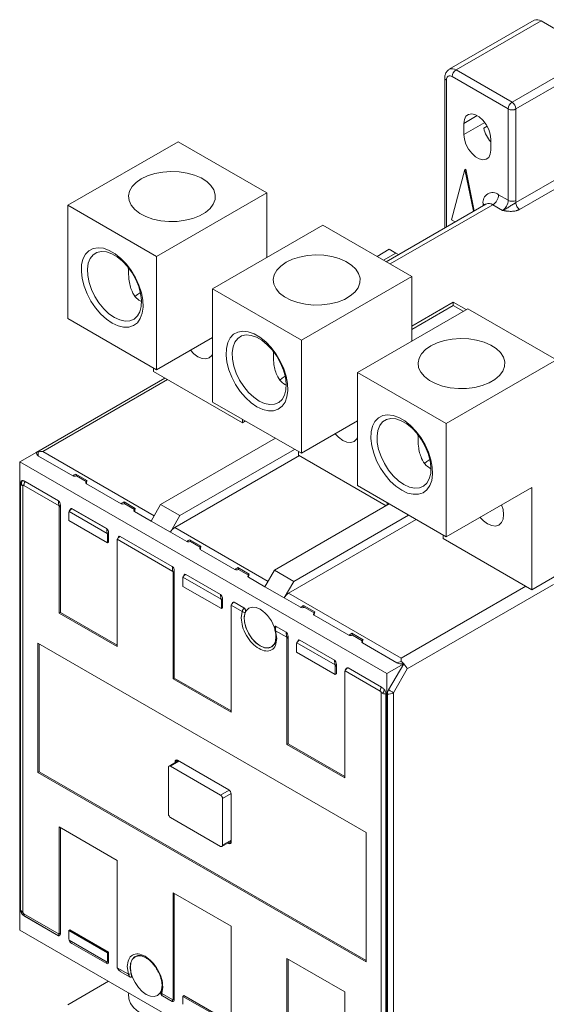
# Model space of a CAD drawing. Header units: millimetres. Extents: x 0 to 841, y 0 to 594.
# Tile 8 of 11: x 643 to 739, y 102 to 283. Entities that reach past the tile are written whole.
import ezdxf

# ---------------------------------------------------------------- set-up
doc = ezdxf.new("R2010")
doc.units = ezdxf.units.MM

msp = doc.modelspace()

# ---------------------------------------------------------------- linework, layer by layer
at = {"color": 7, "linetype": 'Continuous', "lineweight": 15}
for p, q in [((736.82, 282.46), (721.26, 273.48)), ((722.51, 273.36), (738.07, 282.34)), ((749.03, 276.01), (738.07, 282.34)), ((722.51, 273.36), (732.77, 267.44)), ((732.77, 267.44), (742.31, 272.95)), ((720.45, 271.93), (720.45, 244.44)), ((721.81, 272.14), (732.06, 266.22)), ((733.47, 266.22), (743.02, 271.73)), ((732.06, 266.22), (732.06, 249.48)), ((733.47, 249.48), (733.47, 266.22)), ((723.93, 263.56), (723.93, 261.52)), ((728.21, 263.05), (727.57, 262.69)), ((651.4, 248.56), (671.6, 260.22)), ((671.6, 260.22), (687.87, 250.83)), ((728.88, 258.66), (728.88, 260.7)), ((721.68, 245.92), (724.14, 255.11)), ((724.14, 255.11), (724.28, 255.19)), ((724.14, 255.11), (725.7, 247.47)), ((725.85, 247.55), (724.28, 255.19)), ((743.02, 254.58), (733.44, 249.05)), ((743.73, 253.36), (734.15, 247.82)), ((667.66, 239.17), (687.87, 250.83)), ((687.87, 250.83), (687.87, 238.99)), ((732.06, 249.48), (730.29, 250.5)), ((651.4, 248.56), (667.66, 239.17)), ((651.4, 227.82), (651.4, 248.56)), ((727.98, 248.78), (709.7, 238.23)), ((731, 247.64), (729.23, 248.66)), ((722.35, 245.53), (721.68, 245.92)), ((677.91, 233.25), (698.12, 244.91)), ((698.12, 244.91), (714.38, 235.52)), ((708.03, 239.19), (710.28, 240.5)), ((711.48, 239.8), (710.28, 240.5)), ((667.66, 218.43), (667.66, 239.17)), ((711.48, 239.8), (709.23, 238.5)), ((711.95, 239.53), (711.48, 239.8)), ((662.35, 237.33), (662.53, 236.88)), ((662.53, 237.1), (662.53, 236.88)), ((694.18, 223.86), (714.38, 235.52)), ((714.38, 235.52), (714.38, 223.69)), ((677.91, 233.25), (694.18, 223.86)), ((677.91, 212.51), (677.91, 233.25)), ((704.43, 217.94), (724.64, 229.6)), ((714.38, 226.41), (721.98, 230.8)), ((714.38, 225.82), (721.98, 230.2)), ((721.98, 230.8), (724.35, 229.44)), ((721.98, 230.2), (721.98, 230.8)), ((721.98, 230.2), (723.83, 229.14)), ((724.64, 229.6), (740.9, 220.22)), ((651.4, 227.82), (667.66, 218.43)), ((677.91, 224.35), (667.66, 218.43)), ((677.91, 224.06), (677.83, 224.3)), ((694.18, 203.12), (694.18, 223.86)), ((688.86, 222.02), (689.05, 221.57)), ((689.05, 221.79), (689.05, 221.57)), ((720.69, 208.55), (740.9, 220.22)), ((667.11, 218.11), (667.11, 218.74)), ((669.19, 216.91), (645.7, 203.35)), ((667.11, 218.11), (683.38, 208.72)), ((704.43, 217.94), (720.69, 208.55)), ((704.43, 197.2), (704.43, 217.94)), ((677.91, 212.51), (694.18, 203.12)), ((683.38, 208.72), (683.38, 209.35)), ((683.93, 209.04), (683.38, 208.72)), ((704.43, 209.04), (694.18, 203.12)), ((704.43, 208.75), (704.35, 208.99)), ((720.69, 187.81), (720.69, 208.55)), ((689.41, 205.87), (668.39, 193.74)), ((715.38, 206.71), (715.56, 206.26)), ((715.56, 206.48), (715.56, 206.26)), ((645.7, 203.35), (642.59, 201.55)), ((652.32, 198.98), (646.03, 202.61)), ((693.81, 202.7), (670.98, 189.52)), ((692.94, 203.83), (671.92, 191.7)), ((693.63, 202.8), (693.63, 203.44)), ((693.63, 202.8), (709.72, 193.51)), ((642.59, 201.55), (642.59, 115.76)), ((709.81, 162.75), (642.59, 201.55)), ((654.91, 198.13), (652.87, 199.31)), ((654.78, 197.94), (652.99, 198.98)), ((642.73, 197.64), (642.73, 119.52)), ((643.18, 197.13), (643.18, 119.01)), ((649.79, 193.52), (643.35, 197.24)), ((649.68, 194.41), (643.52, 197.97)), ((643.52, 197.97), (643.52, 197.97)), ((643.52, 197.97), (643.56, 197.93)), ((649.68, 194.4), (643.56, 197.93)), ((654.84, 198.05), (654.72, 197.84)), ((654.8, 197.55), (661.16, 193.88)), ((704.43, 197.2), (720.69, 187.81)), ((736.41, 196.88), (720.69, 187.81)), ((736.41, 178.1), (736.41, 196.88)), ((649.68, 194.4), (649.68, 194.41)), ((649.82, 193.26), (650.04, 193.63)), ((649.82, 173.83), (649.82, 193.26)), ((650.04, 193.63), (650.04, 173.96)), ((663.75, 193.03), (661.71, 194.21)), ((663.62, 192.84), (661.82, 193.88)), ((668.39, 193.74), (666.64, 190.71)), ((671.92, 191.7), (668.39, 193.74)), ((710.27, 193.83), (689.25, 181.7)), ((709.89, 193.61), (709.89, 194.05)), ((651.59, 192.24), (651.59, 190.78)), ((658.63, 188.42), (651.62, 192.46)), ((651.87, 192.9), (651.66, 192.54)), ((652.16, 192.98), (652.15, 192.97)), ((652.15, 192.97), (658.52, 189.3)), ((658.52, 189.31), (652.16, 192.98)), ((663.68, 192.95), (663.56, 192.74)), ((666.64, 190.71), (663.63, 192.45)), ((670.18, 188.67), (671.92, 191.7)), ((713.8, 191.79), (692.78, 179.65)), ((651.59, 190.78), (658.66, 186.69)), ((670.18, 188.67), (666.64, 190.71)), ((715.22, 190.97), (691.84, 177.48)), ((658.52, 189.3), (658.52, 189.31)), ((658.88, 188.53), (658.66, 188.16)), ((658.66, 188.16), (658.66, 186.69)), ((658.88, 186.82), (658.88, 188.53)), ((660.71, 187.8), (660.5, 187.43)), ((660.99, 187.87), (661, 187.88)), ((670.54, 182.36), (660.99, 187.87)), ((670.54, 182.37), (661, 187.88)), ((673.18, 186.94), (670.18, 188.67)), ((720.15, 187.49), (720.15, 188.13)), ((658.66, 186.69), (658.88, 186.82)), ((660.43, 187.14), (660.43, 167.71)), ((670.65, 181.48), (660.46, 187.36)), ((673.73, 187.27), (675.77, 186.09)), ((673.85, 186.94), (675.64, 185.9)), ((675.7, 186.01), (675.58, 185.8)), ((720.15, 187.49), (736.41, 178.1)), ((675.66, 185.51), (682.02, 181.84)), ((670.54, 182.36), (670.54, 182.37)), ((670.9, 181.59), (670.68, 181.22)), ((670.68, 161.79), (670.68, 181.22)), ((670.9, 161.91), (670.9, 181.59)), ((672.73, 180.86), (672.52, 180.49)), ((673.02, 180.94), (673.01, 180.93)), ((673.01, 180.93), (679.38, 177.26)), ((679.38, 177.27), (673.02, 180.94)), ((682.56, 182.17), (684.61, 180.99)), ((682.68, 181.83), (684.48, 180.8)), ((684.54, 180.9), (684.42, 180.7)), ((689.25, 181.7), (687.5, 178.67)), ((692.78, 179.65), (689.25, 181.7)), ((740.9, 180.7), (736.41, 178.1)), ((672.45, 180.2), (672.45, 178.73)), ((679.52, 174.65), (672.45, 178.73)), ((679.49, 176.37), (672.48, 180.42)), ((687.5, 178.67), (684.49, 180.41)), ((691.04, 176.63), (687.5, 178.67)), ((692.78, 179.65), (691.04, 176.63)), ((740.33, 179.06), (713.58, 163.62)), ((679.38, 177.26), (679.38, 177.27)), ((691.84, 177.48), (712.45, 165.58)), ((679.73, 176.48), (679.52, 176.12)), ((679.52, 176.12), (679.52, 174.65)), ((679.73, 174.78), (679.73, 176.48)), ((681.29, 175.1), (681.29, 155.67)), ((683.36, 174.14), (681.32, 175.32)), ((681.57, 175.76), (681.36, 175.39)), ((681.85, 175.83), (681.86, 175.84)), ((683.67, 174.78), (681.85, 175.83)), ((683.68, 174.78), (681.86, 175.84)), ((691.04, 176.63), (694.04, 174.9)), ((694.59, 175.23), (696.63, 174.05)), ((650.04, 173.96), (649.82, 173.83)), ((660.43, 167.71), (649.82, 173.83)), ((650.04, 173.96), (660.43, 167.96)), ((679.52, 174.65), (679.73, 174.78)), ((683.16, 172.96), (683.36, 174.14)), ((683.67, 174.78), (683.68, 174.78)), ((694.7, 174.9), (696.5, 173.86)), ((696.56, 173.96), (696.44, 173.76)), ((696.52, 173.47), (702.88, 169.79)), ((689.37, 171.38), (689.34, 171.31)), ((689.47, 170.61), (689.67, 169.2)), ((691.51, 169.43), (689.47, 170.61)), ((689.58, 171.38), (689.57, 171.37)), ((691.4, 170.32), (689.57, 171.37)), ((691.4, 170.33), (689.58, 171.38)), ((691.4, 170.32), (691.4, 170.33)), ((703.42, 170.13), (705.47, 168.94)), ((703.54, 169.79), (705.34, 168.76)), ((645.94, 168.32), (706.04, 133.62)), ((645.94, 144.64), (645.94, 168.32)), ((646.15, 168.2), (646.15, 144.76)), ((691.76, 169.54), (691.54, 169.18)), ((691.54, 149.75), (691.54, 169.18)), ((691.76, 149.87), (691.76, 169.54)), ((693.31, 168.16), (693.31, 166.69)), ((693.34, 168.38), (700.35, 164.33)), ((693.59, 168.82), (693.38, 168.45)), ((693.88, 168.9), (693.87, 168.89)), ((693.87, 168.89), (700.24, 165.21)), ((700.24, 165.22), (693.88, 168.9)), ((705.4, 168.86), (705.28, 168.65)), ((711.65, 164.73), (705.35, 168.36)), ((700.38, 162.61), (693.31, 166.69)), ((700.24, 165.21), (700.24, 165.22)), ((700.59, 164.44), (700.38, 164.07)), ((700.59, 162.73), (700.59, 164.44)), ((712.92, 164.54), (709.81, 162.75)), ((710.16, 159.77), (712.92, 164.54)), ((700.38, 164.07), (700.38, 162.61)), ((700.38, 162.61), (700.59, 162.73)), ((702.15, 163.05), (702.15, 143.63)), ((708.62, 159.56), (702.18, 163.27)), ((702.43, 163.72), (702.21, 163.35)), ((702.71, 163.79), (708.83, 160.25)), ((702.72, 163.79), (702.71, 163.79)), ((708.87, 160.24), (702.72, 163.79)), ((709.81, 76.96), (709.81, 162.75)), ((713.58, 163.62), (711.06, 159.25)), ((670.68, 161.79), (670.9, 161.91)), ((681.29, 155.67), (670.68, 161.79)), ((681.29, 155.91), (670.9, 161.91)), ((708.8, 159.25), (708.8, 81.13)), ((708.83, 160.25), (708.87, 160.24)), ((708.87, 160.24), (708.88, 160.24)), ((709.67, 80.87), (709.67, 158.99)), ((709.93, 80.86), (709.93, 158.98)), ((711.06, 159.25), (711.06, 81.13)), ((691.54, 149.75), (691.76, 149.87)), ((702.15, 143.87), (691.76, 149.87)), ((702.15, 143.63), (691.54, 149.75)), ((671.63, 146.79), (669.94, 145.81)), ((671.07, 146.47), (671.07, 146.62)), ((671.5, 146.87), (680.9, 141.44)), ((645.94, 144.64), (646.15, 144.76)), ((706.04, 109.94), (645.94, 144.64)), ((646.15, 144.76), (706.04, 110.19)), ((669.84, 145.58), (669.84, 137.01)), ((679.38, 140.48), (670.19, 145.79)), ((679.73, 131.29), (679.73, 139.87)), ((681.33, 140.71), (681.33, 131.89)), ((670.19, 136.4), (679.38, 131.09)), ((649.82, 134.64), (660.43, 128.52)), ((649.82, 115.21), (649.82, 134.64)), ((650.04, 115.09), (650.04, 134.52)), ((706.04, 133.62), (706.04, 109.94)), ((679.63, 131.07), (681.33, 132.04)), ((680.9, 131.64), (680.77, 131.72)), ((660.43, 128.52), (660.43, 109.09)), ((670.68, 122.6), (681.29, 116.47)), ((670.68, 103.17), (670.68, 122.6)), ((670.9, 122.47), (670.9, 103.05)), ((643.35, 118.71), (649.79, 114.99)), ((643.52, 118.27), (643.52, 118.27)), ((649.68, 114.72), (643.52, 118.27)), ((643.52, 118.27), (643.56, 118.25)), ((643.56, 118.25), (649.68, 114.72)), ((642.59, 115.76), (709.81, 76.96)), ((651.59, 115.65), (651.8, 115.78)), ((651.59, 115.65), (658.66, 111.57)), ((651.59, 114.19), (651.59, 115.65)), ((658.88, 111.7), (651.8, 115.78)), ((681.29, 116.47), (681.29, 97.05)), ((649.68, 114.72), (649.68, 114.72)), ((649.82, 115.21), (650.04, 115.09)), ((651.62, 113.93), (658.63, 109.89)), ((652.15, 113.29), (658.52, 109.62)), ((652.16, 113.29), (652.15, 113.29)), ((658.52, 109.61), (652.16, 113.29)), ((658.66, 111.57), (658.88, 111.7)), ((658.66, 110.11), (658.66, 111.57)), ((658.88, 109.99), (658.66, 110.11)), ((658.88, 111.7), (658.88, 109.99)), ((691.54, 110.56), (702.15, 104.43)), ((691.54, 91.13), (691.54, 110.56)), ((691.76, 110.43), (691.76, 91)), ((658.52, 109.62), (658.52, 109.61)), ((660.46, 108.83), (662.5, 107.65)), ((662.5, 107.65), (662.3, 109.06)), ((660.99, 108.19), (662.81, 107.13)), ((661, 108.18), (660.99, 108.19)), ((662.82, 107.13), (661, 108.18)), ((662.81, 107.13), (662.82, 107.13)), ((658.86, 106.37), (651.4, 102.07)), ((668.81, 105.31), (668.61, 104.13)), ((668.61, 104.13), (670.65, 102.95)), ((668.71, 103.73), (670.54, 102.68)), ((668.72, 103.73), (668.71, 103.73)), ((670.54, 102.67), (668.72, 103.73)), ((670.9, 103.05), (670.68, 103.17)), ((672.45, 103.61), (672.66, 103.74)), ((672.45, 102.15), (672.45, 103.61)), ((679.52, 99.53), (672.45, 103.61)), ((672.66, 103.74), (679.73, 99.65)), ((702.15, 104.43), (702.15, 85)), ((670.54, 102.68), (670.54, 102.67))]:
    msp.add_line(p, q, dxfattribs=at)
at = {"color": 8, "linetype": 'Continuous', "lineweight": 15}
for p, q in [((720.75, 244.61), (720.75, 271.52)), ((726.4, 264.99), (723.93, 263.56)), ((723.93, 261.52), (727.76, 263.73)), ((710.43, 237.81), (729.23, 248.66)), ((727.46, 248.86), (727.46, 248.49)), ((646.83, 203.46), (669.66, 216.64)), ((667.21, 191.69), (646.83, 203.46)), ((670.98, 189.52), (688.07, 179.65)), ((735.28, 178.76), (712.45, 165.58)), ((671.78, 146.71), (670.19, 145.79)), ((671.07, 146.62), (671.5, 146.87)), ((679.38, 140.48), (680.97, 141.4)), ((681.32, 140.78), (679.73, 139.87)), ((679.73, 131.29), (681.33, 132.21)), ((681.33, 131.89), (680.9, 131.64))]:
    msp.add_line(p, q, dxfattribs=at)
at = {"color": 7, "linetype": 'Continuous', "lineweight": 15, "flags": 128}
for points in [[(728.88, 260.7), (728.78, 261.57), (728.49, 262.48), (728.02, 263.36), (727.43, 264.14), (726.76, 264.76), (726.05, 265.17), (725.38, 265.33), (724.78, 265.23), (724.32, 264.88), (724.03, 264.31), (723.93, 263.56)], [(723.93, 261.52), (724.03, 260.66), (724.32, 259.75), (724.78, 258.87), (725.38, 258.09), (726.05, 257.47), (726.76, 257.06), (727.43, 256.9), (728.02, 257), (728.49, 257.34), (728.78, 257.92), (728.88, 258.66)], [(664.85, 253.42), (663.89, 252.75), (663.16, 251.98), (662.7, 251.15), (662.52, 250.29), (662.63, 249.42), (663.02, 248.57), (663.68, 247.79), (664.59, 247.09), (665.71, 246.5), (667, 246.05), (668.41, 245.74), (669.9, 245.6), (671.42, 245.62), (672.89, 245.81), (674.28, 246.15), (675.53, 246.64), (676.6, 247.26), (677.45, 247.98), (678.04, 248.78), (678.37, 249.63), (678.4, 250.51), (678.15, 251.37), (677.62, 252.18), (676.84, 252.93), (675.82, 253.57), (674.61, 254.1), (673.25, 254.48), (671.79, 254.7), (670.28, 254.77), (668.78, 254.66), (667.34, 254.4), (666.02, 253.98), (664.85, 253.42)], [(659.53, 226.96), (658.46, 227.69), (657.43, 228.64), (656.47, 229.76), (655.63, 231.02), (654.92, 232.36), (654.38, 233.75), (654.03, 235.12), (653.88, 236.44), (653.93, 237.65), (654.18, 238.71), (654.63, 239.59), (655.25, 240.24), (656.03, 240.64), (656.94, 240.79), (657.94, 240.68), (658.99, 240.3), (660.07, 239.68), (661.12, 238.84), (662.12, 237.8), (663.03, 236.61), (663.8, 235.3), (664.43, 233.93), (664.87, 232.54), (665.13, 231.19), (665.18, 229.92), (665.03, 228.78), (664.67, 227.81), (664.14, 227.04), (663.43, 226.51), (662.59, 226.23), (661.63, 226.21), (660.6, 226.46), (659.53, 226.96)], [(659.94, 228.01), (660.93, 227.55), (661.89, 227.35), (662.77, 227.4), (663.53, 227.72), (664.14, 228.28), (664.58, 229.06), (664.83, 230.04), (664.88, 231.16), (664.73, 232.39), (664.38, 233.68), (663.85, 234.97), (663.16, 236.2), (662.34, 237.34), (661.42, 238.32), (660.44, 239.12), (659.44, 239.7), (658.46, 240.04), (657.54, 240.11), (656.71, 239.92), (656.02, 239.48), (655.49, 238.81), (655.15, 237.93), (654.99, 236.87), (655.04, 235.69), (655.3, 234.42), (655.74, 233.13), (656.35, 231.86), (657.11, 230.67), (657.99, 229.6), (658.94, 228.7), (659.94, 228.01)], [(691.37, 238.12), (690.4, 237.44), (689.68, 236.68), (689.22, 235.85), (689.04, 234.98), (689.15, 234.11), (689.54, 233.27), (690.2, 232.48), (691.11, 231.78), (692.22, 231.2), (693.51, 230.74), (694.93, 230.44), (696.42, 230.29), (697.93, 230.31), (699.41, 230.5), (700.8, 230.84), (702.05, 231.33), (703.12, 231.95), (703.97, 232.67), (704.56, 233.47), (704.88, 234.33), (704.92, 235.2), (704.67, 236.06), (704.14, 236.88), (703.35, 237.62), (702.34, 238.27), (701.13, 238.79), (699.77, 239.17), (698.31, 239.4), (696.8, 239.46), (695.3, 239.35), (693.86, 239.09), (692.53, 238.67), (691.37, 238.12)], [(663.7, 231.85), (664.15, 232.22), (664.69, 232.59)], [(686.05, 211.65), (684.98, 212.39), (683.94, 213.33), (682.99, 214.45), (682.14, 215.71), (681.44, 217.05), (680.9, 218.44), (680.55, 219.82), (680.4, 221.13), (680.45, 222.35), (680.7, 223.41), (681.15, 224.28), (681.77, 224.93), (682.55, 225.34), (683.45, 225.49), (684.45, 225.37), (685.51, 225), (686.58, 224.38), (687.64, 223.53), (688.64, 222.49), (689.54, 221.3), (690.32, 219.99), (690.94, 218.62), (691.39, 217.23), (691.65, 215.88), (691.7, 214.61), (691.54, 213.47), (691.19, 212.5), (690.65, 211.73), (689.95, 211.2), (689.1, 210.92), (688.15, 210.91), (687.12, 211.15), (686.05, 211.65)], [(686.45, 212.7), (687.45, 212.24), (688.41, 212.04), (689.28, 212.1), (690.04, 212.41), (690.65, 212.97), (691.1, 213.75), (691.35, 214.73), (691.4, 215.85), (691.25, 217.09), (690.9, 218.37), (690.37, 219.66), (689.68, 220.89), (688.86, 222.03), (687.94, 223.02), (686.95, 223.82), (685.95, 224.39), (684.97, 224.73), (684.05, 224.8), (683.23, 224.62), (682.54, 224.18), (682.01, 223.5), (681.66, 222.62), (681.51, 221.56), (681.56, 220.38), (681.81, 219.11), (682.25, 217.82), (682.87, 216.55), (683.63, 215.36), (684.5, 214.29), (685.46, 213.4), (686.45, 212.7)], [(717.88, 222.81), (716.92, 222.14), (716.2, 221.37), (715.74, 220.54), (715.56, 219.67), (715.66, 218.8), (716.06, 217.96), (716.72, 217.17), (717.62, 216.48), (718.74, 215.89), (720.03, 215.43), (721.45, 215.13), (722.94, 214.98), (724.45, 215.01), (725.93, 215.19), (727.31, 215.53), (728.57, 216.02), (729.64, 216.64), (730.48, 217.36), (731.08, 218.17), (731.4, 219.02), (731.43, 219.89), (731.18, 220.75), (730.66, 221.57), (729.87, 222.31), (728.85, 222.96), (727.64, 223.48), (726.28, 223.86), (724.82, 224.09), (723.32, 224.15), (721.81, 224.05), (720.38, 223.78), (719.05, 223.36), (717.88, 222.81)], [(673.86, 222), (674.49, 221.36), (675.24, 220.8), (676, 220.48), (676.71, 220.41), (677.32, 220.6), (677.79, 221.03), (677.91, 221.24)], [(690.22, 216.54), (690.66, 216.91), (691.21, 217.28)], [(712.56, 196.34), (711.49, 197.08), (710.46, 198.02), (709.5, 199.15), (708.66, 200.4), (707.95, 201.75), (707.42, 203.13), (707.06, 204.51), (706.91, 205.83), (706.96, 207.04), (707.22, 208.1), (707.66, 208.97), (708.29, 209.62), (709.07, 210.03), (709.97, 210.18), (710.97, 210.06), (712.02, 209.69), (713.1, 209.07), (714.16, 208.22), (715.15, 207.19), (716.06, 205.99), (716.84, 204.69), (717.46, 203.31), (717.91, 201.93), (718.16, 200.57), (718.21, 199.3), (718.06, 198.16), (717.71, 197.19), (717.17, 196.43), (716.47, 195.89), (715.62, 195.61), (714.66, 195.6), (713.63, 195.84), (712.56, 196.34)], [(712.97, 197.4), (713.97, 196.94), (714.92, 196.73), (715.8, 196.79), (716.56, 197.1), (717.17, 197.66), (717.61, 198.45), (717.86, 199.42), (717.91, 200.55), (717.76, 201.78), (717.41, 203.06), (716.88, 204.35), (716.19, 205.59), (715.37, 206.72), (714.45, 207.71), (713.47, 208.51), (712.47, 209.09), (711.49, 209.42), (710.57, 209.5), (709.75, 209.31), (709.06, 208.87), (708.53, 208.19), (708.18, 207.31), (708.03, 206.25), (708.08, 205.07), (708.33, 203.81), (708.77, 202.51), (709.38, 201.24), (710.14, 200.05), (711.02, 198.99), (711.97, 198.09), (712.97, 197.4)], [(700.38, 206.7), (701, 206.05), (701.76, 205.49), (702.52, 205.17), (703.23, 205.1), (703.84, 205.29), (704.3, 205.72), (704.43, 205.93)], [(716.74, 201.23), (717.18, 201.6), (717.72, 201.97)], [(726.89, 191.39), (727.52, 190.74), (728.28, 190.19), (729.04, 189.86), (729.74, 189.79), (730.35, 189.98), (730.82, 190.41), (731.11, 191.06), (731.21, 191.88), (731.11, 192.82), (730.86, 193.68)], [(689.27, 168.22), (689.24, 168.16), (688.78, 167.67), (688.16, 167.44), (687.42, 167.49), (686.63, 167.82), (685.83, 168.41), (685.1, 169.2), (684.48, 170.15), (684.02, 171.17), (683.76, 172.2), (683.71, 173.15), (683.88, 173.96)], [(686.63, 174.55), (685.88, 174.87), (685.18, 174.94), (684.58, 174.75), (684.12, 174.33), (683.83, 173.69), (683.73, 172.88), (683.83, 171.95), (684.12, 170.98), (684.58, 170.02), (685.18, 169.14), (685.88, 168.4), (686.63, 167.86), (687.38, 167.54), (688.08, 167.47), (688.68, 167.65), (689.14, 168.08), (689.43, 168.72), (689.53, 169.53), (689.52, 169.72)], [(689.47, 170.61), (689.43, 170.62), (689.39, 170.64), (689.36, 170.65), (689.35, 170.67), (689.34, 170.69)], [(712.45, 164.98), (712.45, 165.19), (712.45, 165.39), (712.45, 165.58)], [(710.16, 159.77), (710.3, 159.69), (710.42, 159.62), (710.55, 159.55), (710.67, 159.48), (710.78, 159.42), (710.88, 159.36), (710.98, 159.3), (711.06, 159.25)], [(663.02, 107.73), (662.85, 108.73), (662.9, 109.63), (663.16, 110.35), (663.62, 110.85), (664.24, 111.07), (664.52, 111.09)], [(665.77, 110.65), (665.02, 110.97), (664.32, 111.04), (663.72, 110.86), (663.26, 110.43), (662.97, 109.79), (662.87, 108.98), (662.97, 108.06), (663.26, 107.08), (663.72, 106.12), (664.32, 105.24), (665.02, 104.51), (665.77, 103.96), (666.52, 103.64), (667.22, 103.57), (667.82, 103.76), (668.28, 104.18), (668.57, 104.82), (668.67, 105.63), (668.66, 105.82)], [(662.58, 104.23), (662.54, 104.04), (662.57, 103.16), (662.89, 102.3), (663.49, 101.5), (664.34, 100.77), (665.41, 100.15), (666.67, 99.66), (668.07, 99.32), (669.56, 99.13), (671.08, 99.11), (671.4, 99.13)]]:
    msp.add_lwpolyline(points, dxfattribs=at)
at = {"color": 8, "linetype": 'Continuous', "lineweight": 15, "flags": 128}
msp.add_lwpolyline([(727.46, 248.86), (727.65, 248.73), (727.74, 248.65)], dxfattribs=at)
at = {"color": 7, "linetype": 'Continuous', "lineweight": 15}
for centre, radius, start, end in [((737.34, 281.32), 1.26, 54.3828, 114.3071), ((723.34, 272.07), 1.54, 122.6057, 177.3944), ((721.39, 271.63), 0.655, 50.7961, 189.2144), ((733.6, 266.15), 1.54, 122.6057, 177.3944), ((731.94, 266.15), 1.54, 2.6055, 57.3944), ((732.77, 267.58), 1.54, 242.6096, 297.3904), ((733.24, 264.03), 5.82, 193.3383, 221.5884), ((729.19, 249.14), 1.75, 50.7967, 189.214), ((727.99, 250.6), 2.31, 302.6055, 357.3944), ((729.76, 249.58), 2.31, 302.6054, 357.3946), ((732.77, 250.84), 1.54, 242.6096, 297.3904), ((730.76, 249.49), 2.72, 350.6941, 359.7852), ((643.58, 197.95), 0.906, 199.8374, 243.4449), ((672.2, 187.56), 2.31, 121.9543, 151.1448), ((693.06, 175.52), 2.31, 121.9543, 151.1448), ((683.82, 174.6), 0.645, 225.469, 275.6694), ((685.58, 176.29), 2.43, 218.5176, 225.9538), ((683.19, 169.2), 6.36, 14.1877, 57.2713), ((689.46, 170.76), 0.622, 79.0999, 97.8036), ((710.06, 159.51), 1.44, 148.8561, 178.044), ((709.84, 161.16), 2.18, 241.4359, 265.5538), ((709.97, 161.29), 2.31, 268.8558, 298.0402), ((671.33, 146.67), 0.262, 50.7967, 189.214), ((670.05, 145.62), 0.218, 50.7968, 189.214), ((680.4, 140.66), 0.922, 2.6055, 57.3945), ((678.97, 139.83), 0.768, 2.6055, 57.3945), ((670.6, 137.04), 0.768, 182.6055, 237.3945), ((681.07, 131.84), 0.262, 230.7967, 9.214), ((679.52, 131.26), 0.218, 230.7968, 9.214), ((643.58, 119.82), 0.906, 199.8374, 243.4449), ((662.6, 108.8), 1.15, 265.2548, 291.4627), ((662.92, 107.35), 0.237, 243.5368, 296.6481), ((668.83, 104.4), 0.352, 153.8408, 230.4852), ((668.94, 104.13), 0.46, 219.4786, 239.9705)]:
    msp.add_arc(centre, radius, start, end, dxfattribs=at)
at = {"color": 8, "linetype": 'Continuous', "lineweight": 15}
for centre, radius, start, end in [((721.79, 272.37), 1.23, 53.6652, 115.4149), ((720.93, 271.96), 0.478, 183.9296, 247.3722), ((728.5, 247.64), 1.26, 54.3826, 114.307)]:
    msp.add_arc(centre, radius, start, end, dxfattribs=at)
at = {"color": 7, "linetype": 'Continuous', "lineweight": 15}
for centre, major_axis, ratio, start_param, end_param in [((647.63, 203.54), (1.94, 0.52), 0.51759, 2.833891, 3.619289), ((646.83, 202.15), (-1.17, 1.17), 0.317888, 6.198286, 6.368166), ((646.83, 202.15), (-1.17, 1.17), 0.317888, 5.805645, 6.198286), ((646.83, 202.15), (2.26, 0), 0.577382, 1.570796, 1.963558), ((646.83, 202.15), (-0.56, 2.08), 0.317829, 0.870308, 1.262997), ((652.82, 199.27), (0.607, 0.162), 0.51759, 3.619289, 4.846083), ((652.65, 198.98), (-0.163, 0.607), 0.517638, 4.57881, 5.156722), ((655.3, 197.84), (0.607, 0.162), 0.51759, 2.664011, 3.619289), ((655.13, 197.55), (-0.163, 0.607), 0.517638, 0.1713, 0.477697), ((649.68, 193.83), (-0.163, 0.607), 0.517638, 4.234807, 5.805604), ((649.47, 193.47), (-0.163, 0.607), 0.517638, 4.234807, 4.661886), ((661.66, 194.17), (0.607, 0.162), 0.51759, 3.619289, 4.846083), ((661.49, 193.87), (-0.163, 0.607), 0.517638, 4.57881, 5.156722), ((651.95, 192.04), (-0.163, 0.607), 0.517638, 0.666136, 1.093215), ((652.16, 192.4), (-0.163, 0.607), 0.517638, 5.805604, 6.760882), ((664.13, 192.74), (0.607, 0.162), 0.51759, 2.664011, 3.619289), ((663.97, 192.45), (-0.163, 0.607), 0.517638, 0.1713, 0.477697), ((658.52, 188.73), (-0.163, 0.607), 0.517638, 4.234807, 5.805604), ((658.31, 188.36), (-0.163, 0.607), 0.517638, 4.234807, 4.661886), ((661, 187.3), (-0.163, 0.607), 0.517638, 5.805604, 6.760882), ((660.78, 186.93), (-0.163, 0.607), 0.517638, 0.666136, 1.093215), ((673.68, 187.23), (0.607, 0.162), 0.51759, 3.619289, 4.846083), ((673.51, 186.93), (-0.163, 0.607), 0.517638, 4.57881, 5.156722), ((675.99, 185.51), (-0.163, 0.607), 0.517638, 0.1713, 0.477697), ((676.16, 185.8), (0.607, 0.162), 0.51759, 2.664011, 3.619289), ((670.54, 181.79), (-0.163, 0.607), 0.517638, 4.234807, 5.805604), ((670.33, 181.42), (-0.163, 0.607), 0.517638, 4.234807, 4.661886), ((673.02, 180.36), (-0.163, 0.607), 0.517638, 5.805604, 6.760882), ((682.52, 182.12), (0.607, 0.162), 0.51759, 3.619289, 4.846083), ((682.35, 181.83), (-0.163, 0.607), 0.517638, 4.57881, 5.156722), ((684.99, 180.7), (0.607, 0.162), 0.51759, 2.664011, 3.619289), ((684.83, 180.4), (-0.163, 0.607), 0.517638, 0.1713, 0.477697), ((672.81, 179.99), (-0.163, 0.607), 0.517638, 0.666136, 1.093215), ((679.38, 176.69), (-0.163, 0.607), 0.517638, 4.234807, 5.805604), ((679.17, 176.32), (-0.163, 0.607), 0.517638, 4.234807, 4.661886), ((681.64, 174.89), (-0.163, 0.607), 0.517638, 0.666136, 1.093215), ((681.86, 175.26), (-0.163, 0.607), 0.517638, 5.805604, 6.760882), ((694.37, 174.89), (-0.163, 0.607), 0.517638, 4.57881, 5.156722), ((694.54, 175.18), (0.607, 0.162), 0.51759, 3.619289, 4.846083), ((697.02, 173.76), (0.607, 0.162), 0.51759, 2.664011, 3.619289), ((696.85, 173.46), (-0.163, 0.607), 0.517638, 0.1713, 0.477697), ((691.4, 169.75), (-0.163, 0.607), 0.517638, 4.234807, 5.805604), ((703.38, 170.08), (0.607, 0.162), 0.51759, 3.619289, 4.846083), ((703.21, 169.79), (-0.163, 0.607), 0.517638, 4.57881, 5.156722), ((691.19, 169.38), (-0.163, 0.607), 0.517638, 4.234807, 4.661886), ((693.66, 167.95), (-0.163, 0.607), 0.517638, 0.666136, 1.093215), ((693.88, 168.32), (-0.163, 0.607), 0.517638, 5.805604, 6.760882), ((705.85, 168.65), (0.607, 0.162), 0.51759, 2.664011, 3.619289), ((705.69, 168.36), (-0.163, 0.607), 0.517638, 0.1713, 0.477697), ((700.24, 164.65), (-0.163, 0.607), 0.517638, 4.234807, 5.805604), ((700.03, 164.28), (-0.163, 0.607), 0.517638, 4.234807, 4.661886), ((712.45, 164.27), (2.08, 0.56), 0.317888, 1.485826, 1.878515), ((713.25, 165.66), (1.94, 0.52), 0.51759, 3.619289, 4.404687), ((712.45, 164.27), (-1.17, 1.17), 0.317888, 4.62749, 5.020131), ((712.45, 164.27), (-1.17, 1.17), 0.317888, 3.842091, 4.62749), ((702.5, 162.85), (-0.163, 0.607), 0.517638, 0.666136, 1.093215), ((702.72, 163.22), (-0.163, 0.607), 0.517638, 5.805604, 6.760882), ((649.68, 115.29), (-0.163, 0.607), 0.517638, 2.664011, 4.234807), ((649.47, 115.42), (-0.163, 0.607), 0.517638, 3.807729, 4.234807), ((651.95, 113.99), (-0.163, 0.607), 0.517638, 1.093215, 1.520293), ((658.31, 110.31), (-0.163, 0.607), 0.517638, 3.807729, 4.234807), ((658.52, 110.19), (-0.163, 0.607), 0.517638, 2.664011, 4.234807), ((660.78, 108.88), (-0.163, 0.607), 0.517638, 1.093215, 1.520293), ((670.54, 103.25), (-0.163, 0.607), 0.517638, 2.664011, 4.234807), ((670.33, 103.37), (-0.163, 0.607), 0.517638, 3.807729, 4.234807)]:
    msp.add_ellipse(centre, major_axis=major_axis, ratio=ratio, start_param=start_param, end_param=end_param, dxfattribs=at)
for points, knots in [([(721.27, 273.45), (721.15, 273.38), (720.85, 273.2), (720.58, 272.72), (720.46, 272.28), (720.46, 272.01), (720.45, 271.93)], [0, 0, 0, 0, 0.241775, 0.560456, 0.878606, 1, 1, 1, 1]), ([(731, 247.64), (731, 247.64), (731.01, 247.64), (731.07, 247.66), (731.18, 247.7), (731.38, 247.78), (731.65, 247.92), (731.95, 248.11), (732.25, 248.31), (732.54, 248.5), (732.8, 248.65), (733.01, 248.77), (733.16, 248.86), (733.31, 248.95), (733.39, 249.01), (733.44, 249.05)], [0, 0, 0, 0, 0.00002, 0.016335, 0.062887, 0.125486, 0.250224, 0.386274, 0.500296, 0.625108, 0.750026, 0.811756, 0.874971, 0.935592, 1, 1, 1, 1]), ([(733.44, 249.05), (733.44, 249), (733.45, 248.84), (733.54, 248.53), (733.75, 248.17), (733.97, 247.94), (734.11, 247.85), (734.15, 247.82)], [0.00001, 0.00001, 0.00001, 0.00001, 0.161447, 0.576774, 0.9921, 1.407427, 1.570825, 1.570825, 1.570825, 1.570825]), ([(728.01, 248.8), (728.01, 248.8), (728.02, 248.82), (728, 248.8), (727.98, 248.79)], [0, 0, 0, 0, 0.195325, 1, 1, 1, 1]), ([(734.15, 247.82), (734.11, 247.81), (734.04, 247.77), (733.94, 247.72), (733.82, 247.67), (733.7, 247.63), (733.58, 247.59), (733.37, 247.53), (733.06, 247.48), (732.64, 247.45), (732.22, 247.46), (731.88, 247.49), (731.6, 247.53), (731.4, 247.56), (731.2, 247.6), (731.06, 247.63), (731, 247.64)], [0, 0, 0, 0, 0.041986, 0.083631, 0.125111, 0.1666, 0.208278, 0.250318, 0.373069, 0.500461, 0.620457, 0.750411, 0.807551, 0.875114, 0.939901, 1, 1, 1, 1]), ([(664.87, 230.92), (664.56, 231.1), (663.84, 231.53), (663.2, 232.64), (662.78, 233.85), (662.53, 235.2), (662.53, 236.24), (662.53, 236.88)], [0, 0, 0, 0, 0.1735415, 0.4122197, 0.5747081, 0.7418742, 1, 1, 1, 1]), ([(691.38, 215.61), (691.08, 215.79), (690.35, 216.22), (689.71, 217.33), (689.3, 218.54), (689.05, 219.9), (689.05, 220.94), (689.05, 221.57)], [0, 0, 0, 0, 0.173542, 0.41222, 0.574708, 0.741874, 1, 1, 1, 1]), ([(717.9, 200.3), (717.6, 200.48), (716.87, 200.92), (716.23, 202.02), (715.81, 203.23), (715.57, 204.59), (715.56, 205.63), (715.56, 206.26)], [0, 0, 0, 0, 0.173542, 0.41222, 0.574708, 0.741874, 1, 1, 1, 1]), ([(652.87, 199.31), (652.68, 199.21), (652.49, 199.1), (652.32, 198.98), (652.32, 198.98)], [0, 0, 0, 0, 0.987605, 1, 1, 1, 1]), ([(643.04, 198.1), (643.02, 198.1), (642.94, 198.08), (642.82, 198), (642.74, 197.83), (642.73, 197.69), (642.73, 197.64)], [0, 0, 0, 0, 0.110929, 0.442807, 0.774689, 1, 1, 1, 1]), ([(643.18, 197.13), (643.13, 197.18), (643.04, 197.24), (642.97, 197.36), (642.92, 197.46), (642.9, 197.58), (642.9, 197.69), (642.91, 197.77), (642.93, 197.83), (642.96, 197.9), (643, 197.99), (643.02, 198.07), (643.04, 198.1), (643.04, 198.1)], [0, 0, 0, 0, 0.197531, 0.30602, 0.397734, 0.492743, 0.594581, 0.695476, 0.706112, 0.794098, 0.892616, 0.99429, 1, 1, 1, 1]), ([(643.52, 197.97), (643.49, 197.98), (643.45, 198.01), (643.37, 198.05), (643.3, 198.08), (643.21, 198.1), (643.12, 198.11), (643.07, 198.11), (643.04, 198.1)], [0, 0, 0, 0, 0.178515, 0.267773, 0.446476, 0.625242, 0.804023, 1, 1, 1, 1]), ([(643.18, 197.13), (643.18, 197.16), (643.19, 197.2), (643.23, 197.24), (643.29, 197.26), (643.33, 197.24), (643.35, 197.24)], [0, 0, 0, 0, 0.250755, 0.500265, 0.752997, 1, 1, 1, 1]), ([(643.35, 197.24), (643.36, 197.29), (643.36, 197.4), (643.4, 197.58), (643.47, 197.76), (643.53, 197.88), (643.56, 197.93)], [0, 0, 0, 0, 0.249999, 0.499998, 0.749998, 1, 1, 1, 1]), ([(654.8, 197.55), (654.8, 197.55), (654.82, 197.76), (654.87, 197.95), (654.91, 198.13)], [0, 0, 0, 0, 0.012392, 1, 1, 1, 1]), ([(649.68, 194.4), (649.68, 194.4), (649.68, 194.24), (649.7, 193.97), (649.76, 193.67), (649.79, 193.54), (649.79, 193.52)], [0, 0, 0, 0, 0.006974, 0.5533, 0.908572, 1, 1, 1, 1]), ([(661.71, 194.21), (661.52, 194.11), (661.33, 194), (661.16, 193.88), (661.16, 193.88)], [0, 0, 0, 0, 0.9876048, 1, 1, 1, 1]), ([(651.62, 192.46), (651.66, 192.53), (651.74, 192.69), (651.95, 192.85), (652.11, 192.95), (652.15, 192.97), (652.15, 192.97)], [0, 0, 0, 0, 0.344973, 0.822858, 0.993032, 1, 1, 1, 1]), ([(663.63, 192.45), (663.64, 192.45), (663.65, 192.66), (663.7, 192.84), (663.75, 193.03)], [0, 0, 0, 0, 0.0123938, 1, 1, 1, 1]), ([(658.52, 189.3), (658.52, 189.3), (658.52, 189.14), (658.54, 188.86), (658.6, 188.57), (658.63, 188.44), (658.63, 188.42)], [0, 0, 0, 0, 0.006973, 0.553299, 0.908573, 1, 1, 1, 1]), ([(660.99, 187.87), (660.99, 187.87), (660.85, 187.79), (660.65, 187.65), (660.5, 187.46), (660.47, 187.38), (660.46, 187.36)], [0, 0, 0, 0, 0.006972, 0.553299, 0.908573, 1, 1, 1, 1]), ([(673.73, 187.27), (673.54, 187.17), (673.35, 187.06), (673.18, 186.94), (673.18, 186.94)], [0, 0, 0, 0, 0.987605, 1, 1, 1, 1]), ([(675.66, 185.51), (675.66, 185.51), (675.68, 185.72), (675.72, 185.9), (675.77, 186.09)], [0, 0, 0, 0, 0.012395, 1, 1, 1, 1]), ([(670.54, 182.36), (670.54, 182.36), (670.54, 182.2), (670.56, 181.92), (670.62, 181.63), (670.65, 181.5), (670.65, 181.48)], [0, 0, 0, 0, 0.006972, 0.553299, 0.908573, 1, 1, 1, 1]), ([(672.48, 180.42), (672.52, 180.49), (672.6, 180.64), (672.81, 180.81), (672.97, 180.9), (673.01, 180.93), (673.01, 180.93)], [0, 0, 0, 0, 0.344972, 0.822857, 0.993031, 1, 1, 1, 1]), ([(682.56, 182.17), (682.38, 182.06), (682.19, 181.96), (682.02, 181.84), (682.02, 181.84)], [0, 0, 0, 0, 0.987605, 1, 1, 1, 1]), ([(684.49, 180.41), (684.49, 180.41), (684.51, 180.61), (684.56, 180.8), (684.61, 180.99)], [0, 0, 0, 0, 0.012395, 1, 1, 1, 1]), ([(679.38, 177.26), (679.38, 177.25), (679.38, 177.1), (679.4, 176.82), (679.46, 176.52), (679.48, 176.4), (679.49, 176.37)], [0, 0, 0, 0, 0.006972, 0.5533, 0.908573, 1, 1, 1, 1]), ([(681.85, 175.83), (681.85, 175.83), (681.71, 175.75), (681.51, 175.6), (681.36, 175.42), (681.33, 175.33), (681.32, 175.32)], [0, 0, 0, 0, 0.006972, 0.553299, 0.908573, 1, 1, 1, 1]), ([(694.04, 174.9), (694.04, 174.9), (694.21, 175.02), (694.4, 175.12), (694.59, 175.23)], [0, 0, 0, 0, 0.0123938, 1, 1, 1, 1]), ([(683.36, 174.14), (683.37, 174.17), (683.39, 174.27), (683.48, 174.49), (683.6, 174.67), (683.67, 174.78)], [0, 0, 0, 0, 0.182414, 0.501092, 1, 1, 1, 1]), ([(683.89, 174.54), (683.87, 174.58), (683.83, 174.65), (683.76, 174.73), (683.71, 174.77), (683.68, 174.78)], [0, 0, 0, 0, 0.352682, 0.706738, 1, 1, 1, 1]), ([(683.88, 173.96), (683.9, 174.01), (683.94, 174.11), (683.95, 174.29), (683.93, 174.44), (683.9, 174.51), (683.89, 174.54)], [0, 0, 0, 0, 0.3312797, 0.6648352, 0.8793168, 1, 1, 1, 1]), ([(696.52, 173.47), (696.52, 173.47), (696.54, 173.68), (696.58, 173.86), (696.63, 174.05)], [0, 0, 0, 0, 0.0123952, 1, 1, 1, 1]), ([(689.67, 169.2), (689.62, 168.74), (689.52, 167.81), (688.77, 167), (687.7, 166.78), (686.42, 167.23), (685.14, 168.26), (684.06, 169.71), (683.31, 171.4), (683.21, 172.44), (683.16, 172.96)], [0, 0, 0, 0, 0.124974, 0.249996, 0.374999, 0.5, 0.625001, 0.750004, 0.875026, 1, 1, 1, 1]), ([(689.58, 171.38), (689.56, 171.39), (689.51, 171.42), (689.44, 171.42), (689.39, 171.4), (689.37, 171.38), (689.37, 171.38)], [0, 0, 0, 0, 0.261158, 0.614945, 0.950131, 1, 1, 1, 1]), ([(689.33, 170.69), (689.35, 170.61), (689.44, 170.34), (689.51, 169.87), (689.54, 169.3), (689.48, 168.79), (689.38, 168.42), (689.29, 168.27), (689.26, 168.23)], [0, 0, 0, 0, 0.073175, 0.273501, 0.48225, 0.694227, 0.910329, 1, 1, 1, 1]), ([(689.35, 171.36), (689.33, 171.25), (689.28, 171.01), (689.33, 170.78), (689.35, 170.67)], [0, 0, 0, 0, 0.502738, 1, 1, 1, 1]), ([(689.57, 171.37), (689.53, 171.24), (689.46, 171.03), (689.45, 170.78), (689.47, 170.66), (689.47, 170.61)], [0, 0, 0, 0, 0.498907, 0.817755, 1, 1, 1, 1]), ([(691.4, 170.32), (691.4, 170.32), (691.4, 170.16), (691.42, 169.88), (691.48, 169.58), (691.51, 169.46), (691.51, 169.43)], [0, 0, 0, 0, 0.006972, 0.553299, 0.908573, 1, 1, 1, 1]), ([(703.42, 170.13), (703.24, 170.02), (703.05, 169.91), (702.88, 169.79), (702.88, 169.79)], [0, 0, 0, 0, 0.987608, 1, 1, 1, 1]), ([(693.87, 168.89), (693.87, 168.89), (693.73, 168.81), (693.53, 168.66), (693.38, 168.48), (693.35, 168.4), (693.34, 168.38)], [0, 0, 0, 0, 0.006973, 0.553299, 0.908573, 1, 1, 1, 1]), ([(705.35, 168.36), (705.35, 168.37), (705.37, 168.57), (705.42, 168.76), (705.47, 168.94)], [0, 0, 0, 0, 0.012395, 1, 1, 1, 1]), ([(700.24, 165.21), (700.24, 165.21), (700.24, 165.06), (700.26, 164.78), (700.32, 164.48), (700.34, 164.36), (700.35, 164.33)], [0, 0, 0, 0, 0.006972, 0.553299, 0.908572, 1, 1, 1, 1]), ([(702.71, 163.79), (702.71, 163.79), (702.57, 163.71), (702.37, 163.56), (702.22, 163.38), (702.19, 163.29), (702.18, 163.27)], [0, 0, 0, 0, 0.006974, 0.5533, 0.908572, 1, 1, 1, 1]), ([(708.62, 159.56), (708.64, 159.54), (708.69, 159.51), (708.74, 159.43), (708.78, 159.34), (708.79, 159.28), (708.8, 159.25)], [0, 0, 0, 0, 0.248327, 0.499909, 0.750675, 1, 1, 1, 1]), ([(709.36, 159.82), (709.33, 159.75), (709.3, 159.65), (709.29, 159.54), (709.28, 159.47), (709.26, 159.38), (709.21, 159.29), (709.14, 159.23), (709.06, 159.21), (708.94, 159.2), (708.85, 159.23), (708.8, 159.25)], [0, 0, 0, 0, 0.205411, 0.273516, 0.29349, 0.405004, 0.506881, 0.601988, 0.693721, 0.802332, 1, 1, 1, 1]), ([(709.36, 159.82), (709.3, 159.88), (709.17, 160.04), (709.01, 160.16), (708.9, 160.23), (708.88, 160.24)], [0, 0, 0, 0, 0.359034, 0.871031, 1, 1, 1, 1]), ([(709.67, 158.99), (709.66, 159.08), (709.65, 159.26), (709.53, 159.56), (709.42, 159.74), (709.36, 159.82), (709.36, 159.82)], [0, 0, 0, 0, 0.332221, 0.664446, 0.9966665, 1, 1, 1, 1]), ([(709.93, 158.98), (709.94, 159.09), (709.95, 159.31), (710.06, 159.59), (710.14, 159.73), (710.16, 159.77)], [0, 0, 0, 0, 0.4292961, 0.8585874, 1, 1, 1, 1]), ([(642.73, 119.52), (642.74, 119.43), (642.75, 119.25), (642.87, 118.95), (642.98, 118.77), (643.04, 118.69), (643.04, 118.69)], [0, 0, 0, 0, 0.332221, 0.664446, 0.9966665, 1, 1, 1, 1]), ([(643.04, 118.69), (643.01, 118.73), (642.97, 118.79), (642.94, 118.87), (642.91, 118.93), (642.9, 118.99), (642.9, 119.05), (642.92, 119.08), (642.97, 119.09), (643.04, 119.07), (643.13, 119.04), (643.18, 119.01)], [0, 0, 0, 0, 0.205411, 0.273516, 0.29349, 0.405004, 0.506881, 0.601988, 0.693721, 0.802332, 1, 1, 1, 1]), ([(643.04, 118.69), (643.09, 118.63), (643.22, 118.47), (643.39, 118.35), (643.5, 118.28), (643.52, 118.27)], [0, 0, 0, 0, 0.359034, 0.871031, 1, 1, 1, 1]), ([(643.35, 118.71), (643.33, 118.73), (643.29, 118.76), (643.23, 118.84), (643.19, 118.93), (643.18, 118.98), (643.18, 119.01)], [0, 0, 0, 0, 0.248327, 0.499909, 0.750675, 1, 1, 1, 1]), ([(643.56, 118.25), (643.53, 118.27), (643.47, 118.32), (643.4, 118.42), (643.36, 118.55), (643.36, 118.66), (643.35, 118.71)], [0, 0, 0, 0, 0.250002, 0.500002, 0.750001, 1, 1, 1, 1]), ([(649.68, 114.72), (649.68, 114.72), (649.68, 114.72), (649.7, 114.76), (649.76, 114.89), (649.79, 114.97), (649.79, 114.99)], [0, 0, 0, 0, 0.006974, 0.5533, 0.908572, 1, 1, 1, 1]), ([(652.15, 113.29), (652.15, 113.29), (652.01, 113.37), (651.81, 113.54), (651.66, 113.79), (651.63, 113.91), (651.62, 113.93)], [0, 0, 0, 0, 0.006972, 0.553299, 0.908572, 1, 1, 1, 1]), ([(662.3, 109.06), (662.35, 109.53), (662.45, 110.45), (663.2, 111.27), (664.28, 111.48), (665.56, 111.04), (666.84, 110.01), (667.91, 108.55), (668.66, 106.87), (668.76, 105.83), (668.81, 105.31)], [0, 0, 0, 0, 0.124974, 0.249996, 0.374999, 0.5, 0.625001, 0.750004, 0.875026, 1, 1, 1, 1]), ([(664.52, 111.07), (664.59, 111.07), (664.8, 111.07), (665.22, 110.94), (665.76, 110.67), (666.29, 110.29), (666.73, 109.88), (666.95, 109.62), (667.04, 109.51)], [0, 0, 0, 0, 0.104346, 0.306752, 0.501672, 0.722743, 0.89198, 1, 1, 1, 1]), ([(658.63, 109.89), (658.61, 109.83), (658.56, 109.69), (658.52, 109.63), (658.52, 109.62), (658.52, 109.62), (658.52, 109.62)], [0, 0, 0, 0, 0.344972, 0.822857, 0.993031, 1, 1, 1, 1]), ([(660.99, 108.19), (660.99, 108.19), (660.85, 108.27), (660.65, 108.44), (660.5, 108.69), (660.47, 108.81), (660.46, 108.83)], [0, 0, 0, 0, 0.006972, 0.553299, 0.908573, 1, 1, 1, 1]), ([(667.04, 109.51), (667.07, 109.48), (667.25, 109.28), (667.5, 108.93), (667.7, 108.6), (667.78, 108.47)], [0, 0, 0, 0, 0.1120022, 0.6408986, 1, 1, 1, 1]), ([(667.78, 108.47), (667.94, 108.16), (668.16, 107.74), (668.33, 107.29), (668.37, 107.16), (668.37, 107.16)], [0, 0, 0, 0, 0.704392, 0.987183, 1, 1, 1, 1]), ([(662.81, 107.13), (662.74, 107.2), (662.62, 107.29), (662.53, 107.5), (662.51, 107.61), (662.5, 107.65)], [0, 0, 0, 0, 0.498907, 0.817755, 1, 1, 1, 1]), ([(662.82, 107.13), (662.84, 107.12), (662.89, 107.1), (662.96, 107.09), (663.01, 107.11), (663.02, 107.13), (663.03, 107.14)], [0, 0, 0, 0, 0.261158, 0.614945, 0.950131, 1, 1, 1, 1]), ([(663.03, 107.14), (663.05, 107.16), (663.09, 107.23), (663.09, 107.38), (663.06, 107.55), (663.04, 107.67), (663.02, 107.73)], [0, 0, 0, 0, 0.2156376, 0.4879375, 0.7411711, 1, 1, 1, 1]), ([(668.37, 107.16), (668.43, 106.96), (668.55, 106.56), (668.65, 105.97), (668.68, 105.41), (668.63, 105.09), (668.61, 104.93)], [0, 0, 0, 0, 0.2414, 0.491506, 0.752127, 1, 1, 1, 1]), ([(668.61, 104.93), (668.61, 104.92), (668.59, 104.76), (668.54, 104.63), (668.49, 104.52)], [0, 0, 0, 0, 0.065582, 1, 1, 1, 1]), ([(668.48, 104.44), (668.47, 104.38), (668.44, 104.26), (668.45, 104.09), (668.5, 103.93), (668.57, 103.86), (668.6, 103.82)], [0, 0, 0, 0, 0.23251, 0.47895, 0.736086, 1, 1, 1, 1]), ([(668.61, 104.13), (668.61, 104.09), (668.59, 104), (668.6, 103.84), (668.67, 103.77), (668.71, 103.73)], [0, 0, 0, 0, 0.182414, 0.501092, 1, 1, 1, 1]), ([(670.54, 102.68), (670.54, 102.68), (670.54, 102.68), (670.56, 102.72), (670.62, 102.85), (670.65, 102.93), (670.65, 102.95)], [0, 0, 0, 0, 0.006972, 0.553299, 0.908573, 1, 1, 1, 1])]:
    msp.add_open_spline(points, degree=3, knots=knots, dxfattribs=at)

doc.saveas('drawing.dxf')
